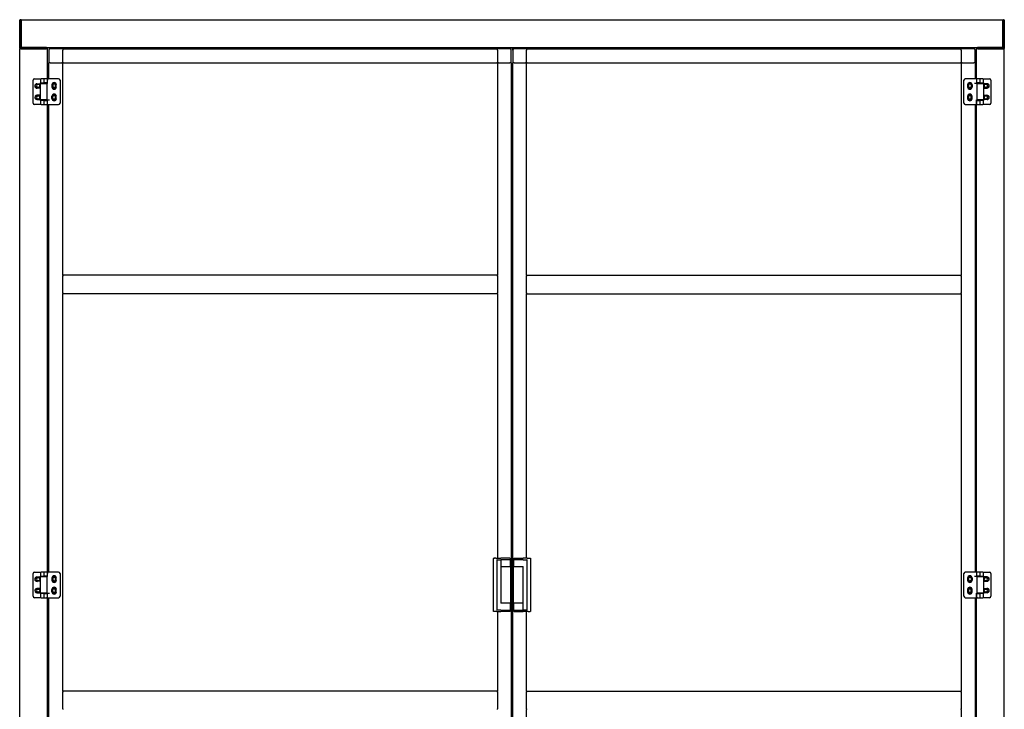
# Model space of a CAD drawing. Header units: millimetres. Extents: x 720 to 2934, y 1072 to 4079.
# Tile 3 of 3: x 763 to 2892, y 2587 to 4079. Entities that reach past the tile are written whole.
import ezdxf

# ---------------------------------------------------------------- set-up
doc = ezdxf.new("R2010")
doc.units = ezdxf.units.MM
doc.header["$LTSCALE"] = 15
doc.layers.add('VISIBILE', color=7, linetype='Continuous', lineweight=30)

msp = doc.modelspace()

# ---------------------------------------------------------------- linework, layer by layer
at = {"layer": 'VISIBILE'}
for p, q in [((762.6, 4077), (762.6, 4077.9)), ((762.6, 4076.9), (762.6, 4076.4)), ((762.6, 4021.4), (762.6, 4076.4)), ((763.6, 4078.9), (764.6, 4078.9)), ((765.6, 4078.9), (764.6, 4078.9)), ((765.6, 4078.9), (765.6, 4076.4)), ((765.6, 4078.9), (2888.6, 4078.9)), ((765.6, 4076.4), (765.6, 4078.9)), ((765.6, 4021.4), (765.6, 4076.4)), ((765.6, 4076.4), (765.6, 4021.4)), ((2888.6, 4076.4), (2888.6, 4078.9)), ((2888.6, 4078.9), (2888.6, 4076.4)), ((2888.6, 4078.9), (2889.6, 4078.9)), ((2888.6, 4076.4), (2888.6, 4021.4)), ((2888.6, 4021.4), (2888.6, 4076.4)), ((2889.6, 4078.9), (2890.6, 4078.9)), ((2891.6, 4077.9), (2891.6, 4076.9)), ((2891.6, 4076.4), (2891.6, 4076.9)), ((2891.6, 4076.4), (2891.6, 4021.4)), ((762.6, 4021.4), (762.6, 4020.9)), ((762.6, 4017), (762.6, 4020.9)), ((762.6, 4016.9), (762.6, 4015.9)), ((762.6, 1655.9), (762.6, 4015.9)), ((764.6, 4015.9), (762.6, 4015.9)), ((820.6, 4018.9), (764.6, 4018.9)), ((820.6, 4015.9), (764.6, 4015.9)), ((765.1, 4015.9), (820.1, 4015.9)), ((765.6, 4021.4), (765.6, 4018.9)), ((765.6, 4018.9), (765.6, 4021.4)), ((820.6, 4018.9), (2833.6, 4018.9)), ((822.6, 4015.9), (820.6, 4015.9)), ((822.6, 4018.9), (822.6, 4016.9)), ((822.6, 4015.9), (822.6, 4016.9)), ((822.6, 3940.9), (822.6, 4015.9)), ((825.6, 4012.9), (825.6, 3985.9)), ((855.6, 4015.9), (828.6, 4015.9)), ((855.6, 4015.9), (855.6, 4012.9)), ((855.6, 4015.9), (1795.6, 4015.9)), ((855.6, 4015.9), (855.6, 4012.9)), ((855.6, 3986.7), (855.6, 4012.9)), ((855.6, 3988.9), (855.6, 4012.9)), ((1795.6, 4015.9), (1795.6, 4018.9)), ((1795.6, 4012.9), (1795.6, 4015.9)), ((1822.6, 4015.9), (1795.6, 4015.9)), ((1795.6, 4012.9), (1795.6, 4015.9)), ((1795.6, 4012.9), (1795.6, 3986.7)), ((1795.6, 4012.9), (1795.6, 3988.9)), ((1825.6, 4012.9), (1825.6, 4018.9)), ((1825.6, 3985.9), (1825.6, 4012.9)), ((1828.6, 4012.9), (1828.6, 4018.9)), ((1828.6, 4012.9), (1828.6, 3985.9)), ((1858.6, 4015.9), (1831.6, 4015.9)), ((1858.6, 4015.9), (1858.6, 4018.9)), ((1858.6, 4015.9), (2798.6, 4015.9)), ((1858.6, 4015.9), (1858.6, 4012.9)), ((1858.6, 4015.9), (1858.6, 4012.9)), ((1858.6, 3988.9), (1858.6, 4012.9)), ((1858.6, 3986.7), (1858.6, 4012.9)), ((2798.6, 4012.9), (2798.6, 4015.9)), ((2798.6, 4012.9), (2798.6, 4015.9)), ((2825.6, 4015.9), (2798.6, 4015.9)), ((2798.6, 4012.9), (2798.6, 3988.9)), ((2798.6, 4012.9), (2798.6, 3986.7)), ((2828.6, 3985.9), (2828.6, 4012.9)), ((2831.6, 4017), (2831.6, 4018.9)), ((2831.6, 4016.9), (2831.6, 4015.9)), ((2833.6, 4015.9), (2831.6, 4015.9)), ((2831.6, 3950.9), (2831.6, 4015.9)), ((2889.6, 4018.9), (2833.6, 4018.9)), ((2889.6, 4015.9), (2833.6, 4015.9)), ((2834.1, 4015.9), (2889.1, 4015.9)), ((2888.6, 4018.9), (2888.6, 4021.4)), ((2888.6, 4021.4), (2888.6, 4018.9)), ((2891.6, 4015.9), (2889.6, 4015.9)), ((2891.6, 4020.9), (2891.6, 4021.4)), ((2891.6, 4020.9), (2891.6, 4016.9)), ((2891.6, 4015.9), (2891.6, 4016.9)), ((2891.6, 1655.9), (2891.6, 4015.9)), ((828.6, 3985.9), (825.6, 3985.9)), ((828.6, 3985.9), (825.6, 3985.9)), ((825.6, 3950.9), (825.6, 3985.9)), ((828.6, 3985.9), (854.9, 3985.9)), ((828.6, 3985.9), (852.6, 3985.9)), ((854.9, 3986.7), (855.6, 3986.7)), ((854.9, 3986.7), (855.6, 3985.9)), ((854.9, 3985.9), (854.9, 3986.7)), ((855.6, 3985.9), (854.9, 3985.9)), ((855.6, 3986.7), (855.6, 3985.9)), ((855.6, 3525.3), (855.6, 3985.9)), ((855.6, 3985.9), (1795.6, 3985.9)), ((1795.6, 3985.9), (1795.6, 3986.7)), ((1796.3, 3986.7), (1795.6, 3985.9)), ((1795.6, 3986.7), (1796.3, 3986.7)), ((1796.3, 3985.9), (1795.6, 3985.9)), ((1795.6, 3985.9), (1795.6, 3525.3)), ((1796.3, 3986.7), (1796.3, 3985.9)), ((1796.3, 3985.9), (1822.6, 3985.9)), ((1798.6, 3985.9), (1822.6, 3985.9)), ((1825.6, 3985.9), (1822.6, 3985.9)), ((1825.6, 3985.9), (1822.6, 3985.9)), ((1825.6, 3985.9), (1825.6, 1725.9)), ((1831.6, 3985.9), (1828.6, 3985.9)), ((1828.6, 1725.9), (1828.6, 3985.9)), ((1831.6, 3985.9), (1828.6, 3985.9)), ((1831.6, 3985.9), (1855.6, 3985.9)), ((1831.6, 3985.9), (1857.9, 3985.9)), ((1857.9, 3986.7), (1858.6, 3986.7)), ((1857.9, 3986.7), (1858.6, 3985.9)), ((1857.9, 3985.9), (1857.9, 3986.7)), ((1858.6, 3985.9), (1857.9, 3985.9)), ((1858.6, 3986.7), (1858.6, 3985.9)), ((1858.6, 3525.3), (1858.6, 3985.9)), ((1858.6, 3985.9), (2798.6, 3985.9)), ((2798.6, 3985.9), (2798.6, 3986.7)), ((2799.3, 3986.7), (2798.6, 3985.9)), ((2798.6, 3986.7), (2799.3, 3986.7)), ((2798.6, 3985.9), (2798.6, 3525.3)), ((2799.3, 3985.9), (2798.6, 3985.9)), ((2799.3, 3986.7), (2799.3, 3985.9)), ((2799.3, 3985.9), (2825.6, 3985.9)), ((2801.6, 3985.9), (2825.6, 3985.9)), ((2828.6, 3985.9), (2825.6, 3985.9)), ((2828.6, 3985.9), (2825.6, 3985.9)), ((2828.6, 3985.9), (2828.6, 3950.9)), ((791.6, 3898.4), (791.6, 3947.9)), ((794.6, 3950.9), (802.9, 3950.9)), ((799.9, 3940.3), (802.9, 3940.4)), ((802.9, 3950.9), (809.1, 3950.9)), ((802.9, 3940.4), (804.9, 3940.4)), ((807.9, 3942.2), (806.9, 3942.2)), ((806.9, 3942.2), (806.9, 3940)), ((807.8, 3940.9), (822, 3940.9)), ((807.8, 3905.4), (807.8, 3940.9)), ((807.9, 3949.6), (807.9, 3942.2)), ((807.9, 3942.2), (814.6, 3942.2)), ((814.7, 3950.9), (809.1, 3950.9)), ((811.1, 3942.2), (811.1, 3940.9)), ((814.6, 3949.9), (814.6, 3942.2)), ((822.1, 3942.2), (814.6, 3942.2)), ((821.1, 3950.9), (814.7, 3950.9)), ((819.1, 3942.2), (819.1, 3940.9)), ((822.8, 3940.9), (822, 3940.9)), ((822, 3905.4), (822, 3940.9)), ((822.1, 3949.9), (822.1, 3942.2)), ((822.8, 3950.9), (822.8, 3947.9)), ((827, 3950.9), (822.8, 3950.9)), ((822.8, 3940.9), (822.8, 3947.9)), ((846.8, 3950.9), (827, 3950.9)), ((849.8, 3947.9), (849.8, 3898.4)), ((2804.3, 3898.4), (2804.3, 3947.9)), ((2832.1, 3950.9), (2807.3, 3950.9)), ((2832.1, 3940.9), (2827.1, 3940.9)), ((2832.1, 3950.9), (2832.1, 3950.3)), ((2832.1, 3942.2), (2832.1, 3949.9)), ((2832.1, 3940.9), (2832.1, 3942.2)), ((2839.6, 3942.2), (2832.1, 3942.2)), ((2832.1, 3940.9), (2832.1, 3905.4)), ((2832.1, 3940.9), (2846.3, 3940.9)), ((2839.5, 3950.9), (2833.1, 3950.9)), ((2835.1, 3940.9), (2835.1, 3942.2)), ((2845, 3950.9), (2839.5, 3950.9)), ((2839.6, 3942.2), (2839.6, 3949.9)), ((2839.6, 3942.2), (2846.3, 3942.2)), ((2843.1, 3940.9), (2843.1, 3942.2)), ((2845, 3950.9), (2851.3, 3950.9)), ((2846.3, 3942.2), (2846.3, 3949.6)), ((2847.3, 3942.2), (2846.3, 3942.2)), ((2846.3, 3940.9), (2846.3, 3905.4)), ((2847.3, 3940), (2847.3, 3942.2)), ((2851.3, 3940.4), (2849.3, 3940.4)), ((2851.3, 3950.9), (2859.6, 3950.9)), ((2854.3, 3940.4), (2851.3, 3940.4)), ((2862.6, 3947.9), (2862.6, 3898.4)), ((799.8, 3932.9), (804.9, 3932.9)), ((804.9, 3938.4), (799.9, 3938.4)), ((802.9, 3930.9), (800.1, 3930.8)), ((805.1, 3930.9), (802.9, 3930.9)), ((806.9, 3931.3), (806.9, 3915)), ((832.3, 3938.2), (832.3, 3933.2)), ((834.3, 3938.2), (834.3, 3933.2)), ((839.8, 3933.2), (839.8, 3938.2)), ((841.8, 3933.2), (841.8, 3938.2)), ((2812.3, 3938.2), (2812.3, 3933.2)), ((2814.3, 3938.2), (2814.3, 3933.2)), ((2819.8, 3938.2), (2819.8, 3933.2)), ((2821.8, 3938.2), (2821.8, 3933.2)), ((2847.3, 3915.1), (2847.3, 3931.4)), ((2854.3, 3938.4), (2849.3, 3938.4)), ((2849.3, 3932.9), (2854.3, 3932.9)), ((2849.3, 3930.9), (2851.3, 3930.9)), ((2851.3, 3930.9), (2854.3, 3930.9)), ((799.8, 3907.9), (804.9, 3907.9)), ((802.9, 3915.4), (799.9, 3915.4)), ((804.9, 3913.4), (799.9, 3913.4)), ((799.9, 3905.9), (802.9, 3905.9)), ((804.9, 3915.4), (802.9, 3915.4)), ((802.9, 3905.9), (804.9, 3905.9)), ((806.9, 3906.4), (806.9, 3904.2)), ((806.9, 3904.2), (807.9, 3904.2)), ((822, 3905.4), (807.8, 3905.4)), ((807.9, 3904.2), (807.9, 3896.8)), ((814.6, 3904.2), (807.9, 3904.2)), ((811.1, 3905.4), (811.1, 3904.2)), ((814.6, 3904.2), (814.6, 3896.4)), ((814.6, 3904.2), (822.1, 3904.2)), ((819.1, 3905.4), (819.1, 3904.2)), ((822, 3905.4), (822, 3904.2)), ((822, 3905.4), (827, 3905.4)), ((822.1, 3904.2), (822.1, 3896.4)), ((832.3, 3908.2), (832.3, 3913.2)), ((834.3, 3908.2), (834.3, 3913.2)), ((839.8, 3908.2), (839.8, 3913.2)), ((841.8, 3908.2), (841.8, 3913.2)), ((2812.3, 3913.2), (2812.3, 3908.2)), ((2814.3, 3913.2), (2814.3, 3908.2)), ((2819.8, 3908.2), (2819.8, 3913.2)), ((2821.8, 3908.2), (2821.8, 3913.2)), ((2831.3, 3905.4), (2831.3, 3898.4)), ((2831.3, 3905.4), (2832.1, 3905.4)), ((2831.3, 3895.4), (2831.3, 3898.4)), ((2831.6, 2883.7), (2831.6, 3905.4)), ((2846.3, 3905.4), (2832.1, 3905.4)), ((2832.1, 3904.2), (2839.6, 3904.2)), ((2832.1, 3896.4), (2832.1, 3904.2)), ((2835.1, 3904.2), (2835.1, 3905.4)), ((2846.3, 3904.2), (2839.6, 3904.2)), ((2839.6, 3896.4), (2839.6, 3904.2)), ((2843.1, 3904.2), (2843.1, 3905.4)), ((2846.3, 3904.2), (2847.3, 3904.2)), ((2846.3, 3896.8), (2846.3, 3904.2)), ((2847.3, 3904.2), (2847.3, 3906.4)), ((2849.1, 3915.5), (2851.3, 3915.5)), ((2854.4, 3913.4), (2849.3, 3913.4)), ((2849.3, 3907.9), (2854.3, 3907.9)), ((2851.3, 3906), (2849.3, 3906)), ((2851.3, 3915.5), (2854.1, 3915.6)), ((2854.3, 3906.1), (2851.3, 3906)), ((802.9, 3895.4), (794.6, 3895.4)), ((809.1, 3895.4), (802.9, 3895.4)), ((809.1, 3895.4), (814.7, 3895.4)), ((814.7, 3895.4), (821.1, 3895.4)), ((822, 3895.4), (822, 3896.1)), ((822, 3895.4), (846.8, 3895.4)), ((822.6, 2873.7), (822.6, 3895.4)), ((825.6, 2883.7), (825.6, 3895.4)), ((2807.3, 3895.4), (2827.1, 3895.4)), ((2827.1, 3895.4), (2831.3, 3895.4)), ((2828.6, 3895.4), (2828.6, 2883.7)), ((2833.1, 3895.4), (2839.5, 3895.4)), ((2839.5, 3895.4), (2845, 3895.4)), ((2851.3, 3895.4), (2845, 3895.4)), ((2859.6, 3895.4), (2851.3, 3895.4)), ((1795.6, 3525.9), (855.6, 3525.9)), ((855.6, 3525.3), (855.6, 3523.9)), ((855.6, 3487.9), (855.6, 3523.9)), ((1795.6, 3523.9), (1795.6, 3525.3)), ((1795.6, 3523.9), (1795.6, 3487.9)), ((1858.6, 3525.9), (2798.6, 3525.9)), ((1858.6, 3525.3), (1858.6, 3523.9)), ((1858.6, 3487.9), (1858.6, 3523.9)), ((2798.6, 3523.9), (2798.6, 3525.3)), ((2798.6, 3523.9), (2798.6, 3487.9)), ((855.6, 3487.9), (855.6, 3486.6)), ((855.6, 2625.3), (855.6, 3486.6)), ((1795.6, 3485.9), (855.6, 3485.9)), ((1795.6, 3486.6), (1795.6, 3487.9)), ((1795.6, 3486.6), (1795.6, 2913.4)), ((1858.6, 3487.9), (1858.6, 3486.6)), ((1858.6, 2913.4), (1858.6, 3486.6)), ((1858.6, 3485.9), (2798.6, 3485.9)), ((2798.6, 3486.6), (2798.6, 3487.9)), ((2798.6, 3486.6), (2798.6, 2625.3)), ((1786.8, 2799.4), (1786.8, 2912.4)), ((1788.3, 2913.4), (1787.8, 2913.4)), ((1788.3, 2913.4), (1788.9, 2913.4)), ((1791.8, 2913.4), (1788.9, 2913.4)), ((1791.8, 2913.4), (1794.3, 2913.4)), ((1794.3, 2913.4), (1803, 2913.4)), ((1794.3, 2909.4), (1794.3, 2802.4)), ((1795.3, 2910.4), (1803, 2910.4)), ((1822.6, 2913.4), (1803, 2913.4)), ((1803, 2913.4), (1803, 2913.4)), ((1823.6, 2910.4), (1803, 2910.4)), ((1803, 2910.4), (1803, 2816.4)), ((1803, 2910.4), (1803, 2895.4)), ((1803, 2895.4), (1823.6, 2895.4)), ((1823.5, 2910.4), (1823.5, 2895.4)), ((1823.6, 2912.4), (1823.6, 2910.4)), ((1823.6, 2909.4), (1823.6, 2910.4)), ((1823.6, 2896.4), (1823.6, 2909.4)), ((1823.6, 2895.4), (1823.6, 2896.4)), ((1823.6, 2895.4), (1823.6, 2816.4)), ((1830.6, 2910.4), (1830.6, 2912.4)), ((1830.6, 2910.4), (1830.6, 2909.4)), ((1851.2, 2910.4), (1830.6, 2910.4)), ((1830.6, 2910.4), (1830.6, 2895.4)), ((1830.6, 2896.4), (1830.6, 2909.4)), ((1830.6, 2896.4), (1830.6, 2895.4)), ((1830.6, 2895.4), (1851.2, 2895.4)), ((1830.6, 2816.4), (1830.6, 2895.4)), ((1831.6, 2913.4), (1851.2, 2913.4)), ((1859.9, 2913.4), (1851.2, 2913.4)), ((1851.2, 2913.4), (1851.2, 2913.4)), ((1851.2, 2910.4), (1858.9, 2910.4)), ((1851.2, 2910.4), (1851.2, 2910.4)), ((1851.2, 2801.4), (1851.2, 2895.4)), ((1851.2, 2895.4), (1851.2, 2895.4)), ((1859.9, 2913.4), (1862.4, 2913.4)), ((1859.9, 2802.4), (1859.9, 2909.4)), ((1862.4, 2913.4), (1865.3, 2913.4)), ((1865.3, 2913.4), (1865.9, 2913.4)), ((1865.9, 2913.4), (1866.4, 2913.4)), ((1867.4, 2912.4), (1867.4, 2799.4)), ((791.6, 2831.2), (791.6, 2880.7)), ((794.6, 2883.7), (802.9, 2883.7)), ((802.9, 2883.7), (809.1, 2883.7)), ((807.9, 2874.9), (806.9, 2874.9)), ((806.9, 2874.9), (806.9, 2872.7)), ((807.9, 2882.4), (807.9, 2874.9)), ((807.9, 2874.9), (814.6, 2874.9)), ((814.7, 2883.7), (809.1, 2883.7)), ((811.1, 2874.9), (811.1, 2873.7)), ((814.6, 2882.7), (814.6, 2874.9)), ((822.1, 2874.9), (814.6, 2874.9)), ((821.1, 2883.7), (814.7, 2883.7)), ((819.1, 2874.9), (819.1, 2873.7)), ((822.1, 2882.7), (822.1, 2874.9)), ((822.8, 2883.7), (822.8, 2880.7)), ((827, 2883.7), (822.8, 2883.7)), ((822.8, 2873.7), (822.8, 2880.7)), ((846.8, 2883.7), (827, 2883.7)), ((849.8, 2880.7), (849.8, 2831.2)), ((2804.3, 2831.2), (2804.3, 2880.7)), ((2832.1, 2883.7), (2807.3, 2883.7)), ((2832.1, 2883.7), (2832.1, 2883.1)), ((2832.1, 2874.9), (2832.1, 2882.7)), ((2832.1, 2873.7), (2832.1, 2874.9)), ((2839.6, 2874.9), (2832.1, 2874.9)), ((2839.5, 2883.7), (2833.1, 2883.7)), ((2835.1, 2873.7), (2835.1, 2874.9)), ((2845, 2883.7), (2839.5, 2883.7)), ((2839.6, 2874.9), (2839.6, 2882.7)), ((2839.6, 2874.9), (2846.3, 2874.9)), ((2843.1, 2873.7), (2843.1, 2874.9)), ((2845, 2883.7), (2851.3, 2883.7)), ((2846.3, 2874.9), (2846.3, 2882.4)), ((2847.3, 2874.9), (2846.3, 2874.9)), ((2847.3, 2872.8), (2847.3, 2874.9)), ((2851.3, 2883.7), (2859.6, 2883.7)), ((2862.6, 2880.7), (2862.6, 2831.2)), ((799.8, 2865.7), (804.9, 2865.7)), ((799.9, 2873), (802.9, 2873.1)), ((804.9, 2871.2), (799.9, 2871.2)), ((802.9, 2863.6), (800.1, 2863.5)), ((802.9, 2873.1), (804.9, 2873.1)), ((805.1, 2863.6), (802.9, 2863.6)), ((806.9, 2864.1), (806.9, 2847.8)), ((807.8, 2873.7), (822, 2873.7)), ((807.8, 2838.2), (807.8, 2873.7)), ((822.8, 2873.7), (822, 2873.7)), ((822, 2838.2), (822, 2873.7)), ((832.3, 2870.9), (832.3, 2865.9)), ((834.3, 2870.9), (834.3, 2865.9)), ((839.8, 2865.9), (839.8, 2870.9)), ((841.8, 2865.9), (841.8, 2870.9)), ((2812.3, 2870.9), (2812.3, 2865.9)), ((2814.3, 2870.9), (2814.3, 2865.9)), ((2819.8, 2870.9), (2819.8, 2865.9)), ((2821.8, 2870.9), (2821.8, 2865.9)), ((2832.1, 2873.7), (2827.1, 2873.7)), ((2832.1, 2873.7), (2832.1, 2838.2)), ((2832.1, 2873.7), (2846.3, 2873.7)), ((2846.3, 2873.7), (2846.3, 2838.2)), ((2847.3, 2847.8), (2847.3, 2864.1)), ((2851.3, 2873.2), (2849.3, 2873.2)), ((2854.3, 2871.2), (2849.3, 2871.2)), ((2849.3, 2865.7), (2854.3, 2865.7)), ((2849.3, 2863.7), (2851.3, 2863.7)), ((2854.3, 2873.2), (2851.3, 2873.2)), ((2851.3, 2863.7), (2854.3, 2863.7)), ((799.8, 2840.7), (804.9, 2840.7)), ((802.9, 2848.2), (799.9, 2848.2)), ((804.9, 2846.2), (799.9, 2846.2)), ((799.9, 2838.7), (802.9, 2838.7)), ((804.9, 2848.2), (802.9, 2848.2)), ((802.9, 2838.7), (804.9, 2838.7)), ((806.9, 2839.1), (806.9, 2836.9)), ((806.9, 2836.9), (807.9, 2836.9)), ((822, 2838.2), (807.8, 2838.2)), ((807.9, 2836.9), (807.9, 2829.5)), ((814.6, 2836.9), (807.9, 2836.9)), ((811.1, 2838.2), (811.1, 2836.9)), ((814.6, 2836.9), (814.6, 2829.2)), ((814.6, 2836.9), (822.1, 2836.9)), ((819.1, 2838.2), (819.1, 2836.9)), ((822, 2838.2), (822, 2836.9)), ((822, 2838.2), (827, 2838.2)), ((822.1, 2836.9), (822.1, 2829.2)), ((832.3, 2840.9), (832.3, 2845.9)), ((834.3, 2840.9), (834.3, 2845.9)), ((839.8, 2840.9), (839.8, 2845.9)), ((841.8, 2840.9), (841.8, 2845.9)), ((2812.3, 2845.9), (2812.3, 2840.9)), ((2814.3, 2845.9), (2814.3, 2840.9)), ((2819.8, 2840.9), (2819.8, 2845.9)), ((2821.8, 2840.9), (2821.8, 2845.9)), ((2831.3, 2838.2), (2831.3, 2831.2)), ((2831.3, 2838.2), (2832.1, 2838.2)), ((2831.6, 1816.4), (2831.6, 2838.2)), ((2846.3, 2838.2), (2832.1, 2838.2)), ((2832.1, 2836.9), (2839.6, 2836.9)), ((2832.1, 2829.2), (2832.1, 2836.9)), ((2835.1, 2836.9), (2835.1, 2838.2)), ((2846.3, 2836.9), (2839.6, 2836.9)), ((2839.6, 2829.2), (2839.6, 2836.9)), ((2843.1, 2836.9), (2843.1, 2838.2)), ((2846.3, 2836.9), (2847.3, 2836.9)), ((2846.3, 2829.5), (2846.3, 2836.9)), ((2847.3, 2836.9), (2847.3, 2839.2)), ((2849.1, 2848.2), (2851.3, 2848.3)), ((2854.4, 2846.2), (2849.3, 2846.2)), ((2849.3, 2840.7), (2854.3, 2840.7)), ((2851.3, 2838.8), (2849.3, 2838.7)), ((2851.3, 2848.3), (2854.1, 2848.3)), ((2854.3, 2838.8), (2851.3, 2838.8)), ((802.9, 2828.2), (794.6, 2828.2)), ((809.1, 2828.2), (802.9, 2828.2)), ((809.1, 2828.2), (814.7, 2828.2)), ((814.7, 2828.2), (821.1, 2828.2)), ((822, 2828.2), (822, 2828.8)), ((822, 2828.2), (846.8, 2828.2)), ((822.6, 1806.4), (822.6, 2828.2)), ((825.6, 1816.4), (825.6, 2828.2)), ((1823.6, 2816.4), (1803, 2816.4)), ((1803, 2816.4), (1803, 2816.4)), ((1823.5, 2801.4), (1823.5, 2816.4)), ((1823.6, 2815.4), (1823.6, 2816.4)), ((1823.6, 2815.4), (1823.6, 2802.4)), ((1830.6, 2816.4), (1830.6, 2815.4)), ((1830.6, 2801.4), (1830.6, 2816.4)), ((1851.2, 2816.4), (1830.6, 2816.4)), ((1830.6, 2815.4), (1830.6, 2802.4)), ((1851.2, 2801.4), (1851.2, 2816.4)), ((2807.3, 2828.2), (2827.1, 2828.2)), ((2827.1, 2828.2), (2831.3, 2828.2)), ((2828.6, 2828.2), (2828.6, 1816.4)), ((2831.3, 2828.2), (2831.3, 2831.2)), ((2833.1, 2828.2), (2839.5, 2828.2)), ((2839.5, 2828.2), (2845, 2828.2)), ((2851.3, 2828.2), (2845, 2828.2)), ((2859.6, 2828.2), (2851.3, 2828.2)), ((1788.3, 2798.4), (1787.8, 2798.4)), ((1788.9, 2798.4), (1788.3, 2798.4)), ((1791.8, 2798.4), (1788.9, 2798.4)), ((1794.3, 2798.4), (1791.8, 2798.4)), ((1794.3, 2798.4), (1803, 2798.4)), ((1803, 2801.4), (1795.3, 2801.4)), ((1795.6, 2798.4), (1795.6, 2625.3)), ((1803, 2801.4), (1803, 2801.4)), ((1803, 2801.4), (1823.6, 2801.4)), ((1822.6, 2798.4), (1803, 2798.4)), ((1803, 2798.4), (1803, 2798.4)), ((1823.6, 2801.4), (1823.6, 2802.4)), ((1823.6, 2801.4), (1823.6, 2799.4)), ((1830.6, 2802.4), (1830.6, 2801.4)), ((1830.6, 2801.4), (1851.2, 2801.4)), ((1830.6, 2799.4), (1830.6, 2801.4)), ((1831.6, 2798.4), (1851.2, 2798.4)), ((1858.9, 2801.4), (1851.2, 2801.4)), ((1859.9, 2798.4), (1851.2, 2798.4)), ((1851.2, 2798.4), (1851.2, 2798.4)), ((1858.6, 2625.3), (1858.6, 2798.4)), ((1862.4, 2798.4), (1859.9, 2798.4)), ((1862.4, 2798.4), (1865.3, 2798.4)), ((1865.9, 2798.4), (1865.3, 2798.4)), ((1865.9, 2798.4), (1866.4, 2798.4)), ((1795.6, 2625.9), (855.6, 2625.9)), ((855.6, 2625.3), (855.6, 2623.9)), ((855.6, 2587.9), (855.6, 2623.9)), ((1795.6, 2623.9), (1795.6, 2625.3)), ((1795.6, 2623.9), (1795.6, 2587.9)), ((1858.6, 2625.9), (2798.6, 2625.9)), ((1858.6, 2625.3), (1858.6, 2623.9)), ((1858.6, 2587.9), (1858.6, 2623.9)), ((2798.6, 2623.9), (2798.6, 2625.3)), ((2798.6, 2623.9), (2798.6, 2587.9)), ((855.6, 2587.9), (855.6, 2586.6)), ((1795.6, 2586.6), (1795.6, 2587.9)), ((1858.6, 2587.9), (1858.6, 2586.6)), ((1858.6, 1725.9), (1858.6, 2586.6)), ((2798.6, 2586.6), (2798.6, 2587.9)), ((2798.6, 2586.6), (2798.6, 1725.9))]:
    msp.add_line(p, q, dxfattribs=at)
for centre, radius, start, end in [((764.6, 4076.9), 2, 90, 180), ((763.6, 4077.9), 1, 90, 180), ((2889.6, 4076.9), 2, 0, 90), ((2890.6, 4077.9), 1, 0, 90), ((764.6, 4020.9), 2, 180, 270), ((764.6, 4016.9), 2, 90, 180), ((820.6, 4016.9), 2, 0, 90), ((828.6, 4012.9), 3, 90, 180), ((1822.6, 4012.9), 3, 0, 90), ((1831.6, 4012.9), 3, 90, 180), ((2825.6, 4012.9), 3, 0, 90), ((2833.6, 4016.9), 2, 90, 180), ((2889.6, 4020.9), 2, 270, 0), ((2889.6, 4016.9), 2, 0, 90), ((794.6, 3947.9), 3, 90, 180), ((800, 3935.5), 4.75, 91.0116, 271.0116), ((805, 3935.6), 4.75, 52.8519, 65.7536), ((821.1, 3949.9), 1, 0, 90), ((837.1, 3938.2), 4.75, 0, 180), ((837.1, 3938.2), 2.75, 0, 180), ((837.1, 3935.9), 3.5, 38.2132, 141.7868), ((846.8, 3947.9), 3, 0, 90), ((2807.3, 3947.9), 3, 90, 180), ((2817.1, 3938.2), 4.75, 0, 180), ((2817.1, 3938.2), 2.75, 0, 180), ((2817.1, 3935.9), 3.5, 38.2132, 141.7868), ((2833.1, 3949.9), 1, 90, 180), ((2849.3, 3935.7), 4.75, 114.9958, 128.0077), ((2854.3, 3935.7), 4.75, 270.0007, 90.0007), ((2859.6, 3947.9), 3, 0, 90), ((799.9, 3935.7), 2.75, 90.0037, 269.0743), ((802.6, 3935.9), 3.5, 134.4111, 238.9916), ((802.6, 3935.9), 3.5, 301.0084, 45.4619), ((804.9, 3935.7), 2.75, 269.9963, 90.0037), ((805, 3935.6), 4.75, 294.2464, 307.1481), ((837.1, 3933.2), 4.75, 180, 0), ((837.1, 3913.2), 4.75, 0, 180), ((837.1, 3935.9), 3.5, 218.2132, 321.7868), ((837.1, 3933.2), 2.75, 180, 0), ((2817.1, 3933.2), 4.75, 180, 0), ((2817.1, 3913.2), 4.75, 0, 180), ((2817.1, 3935.9), 3.5, 218.2132, 321.7868), ((2817.1, 3933.2), 2.75, 180, 0), ((2849.3, 3935.7), 4.75, 231.9923, 245.0042), ((2849.3, 3935.7), 2.75, 90, 270), ((2851.6, 3935.9), 3.5, 134.5407, 238.9951), ((2851.6, 3935.9), 3.5, 301.0049, 45.5863), ((2854.3, 3935.7), 2.75, 270.0014, 89.4251), ((794.6, 3898.4), 3, 180, 270), ((799.9, 3910.7), 4.75, 90.0007, 270.0007), ((799.9, 3910.7), 2.75, 90.0014, 269.4251), ((802.6, 3910.9), 3.5, 134.4169, 238.9995), ((802.6, 3910.9), 3.5, 301.0005, 45.4559), ((804.9, 3910.7), 2.75, 270, 90), ((804.9, 3910.7), 4.75, 51.9923, 65.0042), ((804.9, 3910.7), 4.75, 294.9958, 308.0077), ((821.1, 3896.4), 1, 270, 0), ((837.1, 3908.2), 4.75, 180, 0), ((837.1, 3913.2), 2.75, 0, 180), ((837.1, 3910.9), 3.5, 38.2132, 141.7868), ((837.1, 3910.9), 3.5, 218.2132, 321.7868), ((837.1, 3908.2), 2.75, 180, 0), ((846.8, 3898.4), 3, 270, 0), ((2807.3, 3898.4), 3, 180, 270), ((2817.1, 3908.2), 4.75, 180, 0), ((2817.1, 3913.2), 2.75, 0, 180), ((2817.1, 3910.9), 3.5, 38.2132, 141.7868), ((2817.1, 3910.9), 3.5, 218.2132, 321.7868), ((2817.1, 3908.2), 2.75, 180, 0), ((2833.1, 3896.4), 1, 180, 270), ((2849.2, 3910.7), 4.75, 114.2464, 127.1481), ((2849.2, 3910.7), 4.75, 232.8519, 245.7536), ((2849.3, 3910.7), 2.75, 89.9963, 270.0037), ((2851.6, 3910.9), 3.5, 134.547, 239.003), ((2851.6, 3910.9), 3.5, 300.997, 45.5805), ((2854.2, 3910.8), 4.75, 271.0116, 91.0116), ((2854.3, 3910.7), 2.75, 270.0037, 89.0743), ((2859.6, 3898.4), 3, 270, 0), ((1795.3, 2909.4), 1, 90, 180), ((1822.6, 2912.4), 1, 0, 90), ((1831.6, 2912.4), 1, 90, 180), ((1858.9, 2909.4), 1, 0, 90), ((794.6, 2880.7), 3, 90, 180), ((821.1, 2882.7), 1, 0, 90), ((837.1, 2870.9), 4.75, 0, 180), ((846.8, 2880.7), 3, 0, 90), ((2807.3, 2880.7), 3, 90, 180), ((2817.1, 2870.9), 4.75, 0, 180), ((2833.1, 2882.7), 1, 90, 180), ((2859.6, 2880.7), 3, 0, 90), ((800, 2868.3), 4.75, 91.0116, 271.0116), ((799.9, 2868.4), 2.75, 90.0037, 269.0743), ((802.6, 2868.4), 3.5, 128.2085, 231.782), ((802.6, 2868.4), 3.5, 308.218, 51.7915), ((804.9, 2868.4), 2.75, 269.9963, 90.0037), ((805, 2868.4), 4.75, 52.8519, 65.7536), ((805, 2868.4), 4.75, 294.2464, 307.1481), ((837.1, 2865.9), 4.75, 180, 0), ((837.1, 2870.9), 2.75, 0, 180), ((837.1, 2868.4), 3.5, 38.2132, 141.7868), ((837.1, 2868.4), 3.5, 218.2132, 321.7868), ((837.1, 2865.9), 2.75, 180, 0), ((2817.1, 2865.9), 4.75, 180, 0), ((2817.1, 2870.9), 2.75, 0, 180), ((2817.1, 2868.4), 3.5, 38.2132, 141.7868), ((2817.1, 2868.4), 3.5, 218.2132, 321.7868), ((2817.1, 2865.9), 2.75, 180, 0), ((2849.3, 2868.4), 4.75, 114.9958, 128.0077), ((2849.3, 2868.4), 4.75, 231.9923, 245.0042), ((2849.3, 2868.4), 2.75, 90, 270), ((2851.6, 2868.4), 3.5, 128.2114, 231.785), ((2851.6, 2868.4), 3.5, 308.215, 51.7886), ((2854.3, 2868.4), 4.75, 270.0007, 90.0007), ((2854.3, 2868.4), 2.75, 270.0014, 89.4251), ((799.9, 2843.4), 4.75, 90.0007, 270.0007), ((799.9, 2843.4), 2.75, 90.0014, 269.4251), ((802.6, 2843.4), 3.5, 128.215, 231.7886), ((802.6, 2843.4), 3.5, 308.2114, 51.785), ((804.9, 2843.4), 2.75, 270, 90), ((804.9, 2843.4), 4.75, 51.9923, 65.0042), ((804.9, 2843.4), 4.75, 294.9958, 308.0077), ((837.1, 2845.9), 4.75, 0, 180), ((837.1, 2840.9), 4.75, 180, 0), ((837.1, 2845.9), 2.75, 0, 180), ((837.1, 2843.4), 3.5, 38.2132, 141.7868), ((837.1, 2843.4), 3.5, 218.2132, 321.7868), ((837.1, 2840.9), 2.75, 180, 0), ((2817.1, 2845.9), 4.75, 0, 180), ((2817.1, 2840.9), 4.75, 180, 0), ((2817.1, 2845.9), 2.75, 0, 180), ((2817.1, 2843.4), 3.5, 38.2132, 141.7868), ((2817.1, 2843.4), 3.5, 218.2132, 321.7868), ((2817.1, 2840.9), 2.75, 180, 0), ((2849.2, 2843.5), 4.75, 114.2464, 127.1481), ((2849.2, 2843.5), 4.75, 232.8519, 245.7536), ((2849.3, 2843.4), 2.75, 89.9963, 270.0037), ((2851.6, 2843.4), 3.5, 128.218, 231.7915), ((2851.6, 2843.4), 3.5, 308.2085, 51.782), ((2854.2, 2843.6), 4.75, 271.0116, 91.0116), ((2854.3, 2843.4), 2.75, 270.0037, 89.0743), ((794.6, 2831.2), 3, 180, 270), ((821.1, 2829.2), 1, 270, 0), ((846.8, 2831.2), 3, 270, 0), ((2807.3, 2831.2), 3, 180, 270), ((2833.1, 2829.2), 1, 180, 270), ((2859.6, 2831.2), 3, 270, 0), ((1795.3, 2802.4), 1, 180, 270), ((1822.6, 2799.4), 1, 270, 0), ((1831.6, 2799.4), 1, 180, 270), ((1858.9, 2802.4), 1, 270, 0)]:
    msp.add_arc(centre, radius, start, end, dxfattribs=at)
for centre, major_axis, start_param, end_param in [((814.7, 3949.9), (0, 1), 6.283179, 7.853856), ((2839.5, 3949.9), (0, -1), 1.570922, 3.141599), ((814.7, 3896.4), (0, 1), 1.570922, 3.141599), ((2839.5, 3896.4), (0, -1), 6.283179, 7.853856), ((814.7, 2882.7), (0, 1), 6.283179, 7.853856), ((2839.5, 2882.7), (0, -1), 1.570922, 3.141599), ((814.7, 2829.2), (0, 1), 1.570922, 3.141599), ((2839.5, 2829.2), (0, -1), 6.283179, 7.853856)]:
    msp.add_ellipse(centre, major_axis=major_axis, ratio=0.028286, start_param=start_param, end_param=end_param, dxfattribs=at)
for points, knots in [([(804.9, 3940.4), (805, 3940.4), (805.2, 3940.4), (805.7, 3940.4), (806.1, 3940.3), (806.6, 3940.1), (806.8, 3940), (806.9, 3940)], [3.2774849, 3.2774849, 3.2774849, 3.2774849, 3.3253237, 3.3253237, 3.4565344, 3.4565344, 3.5309977, 3.5309977, 3.5309977, 3.5309977]), ([(807.9, 3949.6), (807.9, 3949.8), (807.9, 3949.9), (808, 3950.1), (808.1, 3950.3), (808.2, 3950.5), (808.2, 3950.5), (808.4, 3950.7), (808.6, 3950.8), (808.9, 3950.9), (809, 3950.9), (809.1, 3950.9)], [0, 0, 0, 0, 0.0631703, 0.0631703, 0.1150152, 0.1150152, 0.150147, 0.150147, 0.2081783, 0.2081783, 0.2593915, 0.2593915, 0.2593915, 0.2593915]), ([(2845, 3950.9), (2845.2, 3950.9), (2845.4, 3950.9), (2845.6, 3950.8), (2845.8, 3950.7), (2846, 3950.5), (2846, 3950.4), (2846.2, 3950.2), (2846.2, 3950), (2846.3, 3949.8), (2846.3, 3949.7), (2846.3, 3949.6)], [0, 0, 0, 0, 0.0546807, 0.0546807, 0.106564, 0.106564, 0.1581499, 0.1581499, 0.2171658, 0.2171658, 0.2593864, 0.2593864, 0.2593864, 0.2593864]), ([(2849.3, 3940.4), (2849.1, 3940.4), (2849, 3940.4), (2848.5, 3940.4), (2848.1, 3940.3), (2847.6, 3940.1), (2847.4, 3940.1), (2847.3, 3940)], [-1.8524771, -1.8524771, -1.8524771, -1.8524771, -1.8116036, -1.8116036, -1.6792144, -1.6792144, -1.6023035, -1.6023035, -1.6023035, -1.6023035]), ([(806.9, 3931.3), (806.8, 3931.2), (806.6, 3931.2), (806.1, 3931), (805.7, 3930.9), (805.2, 3930.9), (805.2, 3930.9), (805.1, 3930.9)], [1.5947664, 1.5947664, 1.5947664, 1.5947664, 1.6692297, 1.6692297, 1.8004404, 1.8004404, 1.8287691, 1.8287691, 1.8287691, 1.8287691]), ([(2847.3, 3931.4), (2847.4, 3931.3), (2847.6, 3931.2), (2848.1, 3931.1), (2848.5, 3931), (2849, 3931), (2849.1, 3930.9), (2849.3, 3930.9)], [-3.5515084, -3.5515084, -3.5515084, -3.5515084, -3.4745975, -3.4745975, -3.3422083, -3.3422083, -3.3013223, -3.3013223, -3.3013223, -3.3013223]), ([(806.9, 3915), (806.8, 3915.1), (806.6, 3915.1), (806.1, 3915.3), (805.7, 3915.4), (805.2, 3915.4), (805, 3915.4), (804.9, 3915.4)], [-3.5515084, -3.5515084, -3.5515084, -3.5515084, -3.4745975, -3.4745975, -3.3422083, -3.3422083, -3.3013223, -3.3013223, -3.3013223, -3.3013223]), ([(804.9, 3905.9), (805, 3905.9), (805.2, 3906), (805.7, 3906), (806.1, 3906.1), (806.6, 3906.2), (806.8, 3906.3), (806.9, 3906.4)], [-1.8524771, -1.8524771, -1.8524771, -1.8524771, -1.8116036, -1.8116036, -1.6792144, -1.6792144, -1.6023035, -1.6023035, -1.6023035, -1.6023035]), ([(809.1, 3895.4), (809, 3895.4), (808.8, 3895.5), (808.6, 3895.6), (808.4, 3895.7), (808.2, 3895.9), (808.1, 3896), (808, 3896.2), (808, 3896.4), (807.9, 3896.6), (807.9, 3896.7), (807.9, 3896.8)], [0, 0, 0, 0, 0.0546807, 0.0546807, 0.106564, 0.106564, 0.1581499, 0.1581499, 0.2171658, 0.2171658, 0.2593864, 0.2593864, 0.2593864, 0.2593864]), ([(2846.3, 3896.8), (2846.3, 3896.6), (2846.2, 3896.5), (2846.2, 3896.2), (2846.1, 3896.1), (2846, 3895.9), (2845.9, 3895.9), (2845.8, 3895.7), (2845.6, 3895.6), (2845.3, 3895.5), (2845.2, 3895.4), (2845, 3895.4)], [0, 0, 0, 0, 0.0631703, 0.0631703, 0.1150152, 0.1150152, 0.150147, 0.150147, 0.2081783, 0.2081783, 0.2593915, 0.2593915, 0.2593915, 0.2593915]), ([(2847.3, 3915.1), (2847.4, 3915.1), (2847.6, 3915.2), (2848.1, 3915.4), (2848.5, 3915.5), (2848.9, 3915.5), (2849, 3915.5), (2849.1, 3915.5)], [1.5947664, 1.5947664, 1.5947664, 1.5947664, 1.6692297, 1.6692297, 1.8004404, 1.8004404, 1.8287691, 1.8287691, 1.8287691, 1.8287691]), ([(2849.3, 3906), (2849.2, 3906), (2849, 3906), (2848.5, 3906), (2848.1, 3906.1), (2847.6, 3906.3), (2847.4, 3906.3), (2847.3, 3906.4)], [3.2774849, 3.2774849, 3.2774849, 3.2774849, 3.3253237, 3.3253237, 3.4565344, 3.4565344, 3.5309977, 3.5309977, 3.5309977, 3.5309977]), ([(1786.8, 2912.4), (1786.8, 2912.6), (1786.8, 2912.7), (1786.8, 2912.9), (1786.9, 2913), (1787, 2913.1), (1787.1, 2913.2), (1787.3, 2913.3), (1787.4, 2913.4), (1787.5, 2913.4), (1787.6, 2913.4), (1787.7, 2913.4), (1787.7, 2913.4), (1787.8, 2913.4)], [0, 0, 0, 0, 0.0316528, 0.0316528, 0.0636328, 0.0636328, 0.0953911, 0.0953911, 0.1272519, 0.1272519, 0.1417223, 0.1417223, 0.1565027, 0.1565027, 0.1565027, 0.1565027]), ([(1866.4, 2913.4), (1866.5, 2913.4), (1866.5, 2913.4), (1866.6, 2913.4), (1866.6, 2913.4), (1866.8, 2913.4), (1866.8, 2913.4), (1867, 2913.3), (1867, 2913.2), (1867.2, 2913.1), (1867.2, 2913.1), (1867.3, 2912.9), (1867.4, 2912.8), (1867.4, 2912.7), (1867.4, 2912.6), (1867.4, 2912.4)], [0, 0, 0, 0, 0.0121874, 0.0121874, 0.0241991, 0.0241991, 0.0494027, 0.0494027, 0.0746027, 0.0746027, 0.0998026, 0.0998026, 0.1250063, 0.1250063, 0.1566562, 0.1566562, 0.1566562, 0.1566562]), ([(807.9, 2882.4), (807.9, 2882.5), (807.9, 2882.6), (808, 2882.9), (808.1, 2883), (808.2, 2883.2), (808.2, 2883.3), (808.4, 2883.5), (808.6, 2883.6), (808.9, 2883.7), (809, 2883.7), (809.1, 2883.7)], [0, 0, 0, 0, 0.0631703, 0.0631703, 0.1150152, 0.1150152, 0.150147, 0.150147, 0.2081783, 0.2081783, 0.2593915, 0.2593915, 0.2593915, 0.2593915]), ([(2845, 2883.7), (2845.2, 2883.7), (2845.4, 2883.7), (2845.6, 2883.6), (2845.8, 2883.5), (2846, 2883.3), (2846, 2883.2), (2846.2, 2882.9), (2846.2, 2882.8), (2846.3, 2882.5), (2846.3, 2882.5), (2846.3, 2882.4)], [0, 0, 0, 0, 0.0546807, 0.0546807, 0.106564, 0.106564, 0.1581499, 0.1581499, 0.2171658, 0.2171658, 0.2593864, 0.2593864, 0.2593864, 0.2593864]), ([(804.9, 2873.1), (805, 2873.1), (805.2, 2873.1), (805.7, 2873.1), (806.1, 2873), (806.6, 2872.9), (806.8, 2872.8), (806.9, 2872.7)], [3.2774849, 3.2774849, 3.2774849, 3.2774849, 3.3253237, 3.3253237, 3.4565344, 3.4565344, 3.5309977, 3.5309977, 3.5309977, 3.5309977]), ([(806.9, 2864.1), (806.8, 2864), (806.6, 2863.9), (806.1, 2863.8), (805.7, 2863.7), (805.2, 2863.7), (805.2, 2863.6), (805.1, 2863.6)], [1.5947664, 1.5947664, 1.5947664, 1.5947664, 1.6692297, 1.6692297, 1.8004404, 1.8004404, 1.8287691, 1.8287691, 1.8287691, 1.8287691]), ([(2849.3, 2873.2), (2849.1, 2873.2), (2849, 2873.2), (2848.5, 2873.2), (2848.1, 2873.1), (2847.6, 2872.9), (2847.4, 2872.8), (2847.3, 2872.8)], [-1.8524771, -1.8524771, -1.8524771, -1.8524771, -1.8116036, -1.8116036, -1.6792144, -1.6792144, -1.6023035, -1.6023035, -1.6023035, -1.6023035]), ([(2847.3, 2864.1), (2847.4, 2864.1), (2847.6, 2864), (2848.1, 2863.8), (2848.5, 2863.7), (2849, 2863.7), (2849.1, 2863.7), (2849.3, 2863.7)], [-3.5515084, -3.5515084, -3.5515084, -3.5515084, -3.4745975, -3.4745975, -3.3422083, -3.3422083, -3.3013223, -3.3013223, -3.3013223, -3.3013223]), ([(806.9, 2847.8), (806.8, 2847.8), (806.6, 2847.9), (806.1, 2848.1), (805.7, 2848.2), (805.2, 2848.2), (805, 2848.2), (804.9, 2848.2)], [-3.5515084, -3.5515084, -3.5515084, -3.5515084, -3.4745975, -3.4745975, -3.3422083, -3.3422083, -3.3013223, -3.3013223, -3.3013223, -3.3013223]), ([(804.9, 2838.7), (805, 2838.7), (805.2, 2838.7), (805.7, 2838.7), (806.1, 2838.8), (806.6, 2839), (806.8, 2839.1), (806.9, 2839.1)], [-1.8524771, -1.8524771, -1.8524771, -1.8524771, -1.8116036, -1.8116036, -1.6792144, -1.6792144, -1.6023035, -1.6023035, -1.6023035, -1.6023035]), ([(2847.3, 2847.8), (2847.4, 2847.9), (2847.6, 2848), (2848.1, 2848.1), (2848.5, 2848.2), (2848.9, 2848.2), (2849, 2848.2), (2849.1, 2848.2)], [1.5947664, 1.5947664, 1.5947664, 1.5947664, 1.6692297, 1.6692297, 1.8004404, 1.8004404, 1.8287691, 1.8287691, 1.8287691, 1.8287691]), ([(2849.3, 2838.7), (2849.2, 2838.7), (2849, 2838.8), (2848.5, 2838.8), (2848.1, 2838.9), (2847.6, 2839), (2847.4, 2839.1), (2847.3, 2839.2)], [3.2774849, 3.2774849, 3.2774849, 3.2774849, 3.3253237, 3.3253237, 3.4565344, 3.4565344, 3.5309977, 3.5309977, 3.5309977, 3.5309977]), ([(809.1, 2828.2), (809, 2828.2), (808.8, 2828.2), (808.6, 2828.3), (808.4, 2828.4), (808.2, 2828.6), (808.1, 2828.7), (808, 2829), (808, 2829.1), (807.9, 2829.3), (807.9, 2829.4), (807.9, 2829.5)], [0, 0, 0, 0, 0.0546807, 0.0546807, 0.106564, 0.106564, 0.1581499, 0.1581499, 0.2171658, 0.2171658, 0.2593864, 0.2593864, 0.2593864, 0.2593864]), ([(2846.3, 2829.5), (2846.3, 2829.4), (2846.2, 2829.3), (2846.2, 2829), (2846.1, 2828.9), (2846, 2828.7), (2845.9, 2828.6), (2845.8, 2828.4), (2845.6, 2828.3), (2845.3, 2828.2), (2845.2, 2828.2), (2845, 2828.2)], [0, 0, 0, 0, 0.0631703, 0.0631703, 0.1150152, 0.1150152, 0.150147, 0.150147, 0.2081783, 0.2081783, 0.2593915, 0.2593915, 0.2593915, 0.2593915]), ([(1787.8, 2798.4), (1787.7, 2798.4), (1787.7, 2798.4), (1787.6, 2798.5), (1787.6, 2798.5), (1787.4, 2798.5), (1787.4, 2798.5), (1787.2, 2798.6), (1787.1, 2798.7), (1787, 2798.8), (1787, 2798.8), (1786.9, 2799), (1786.8, 2799.1), (1786.8, 2799.2), (1786.8, 2799.3), (1786.8, 2799.4)], [0, 0, 0, 0, 0.0121874, 0.0121874, 0.0241991, 0.0241991, 0.0494027, 0.0494027, 0.0746027, 0.0746027, 0.0998026, 0.0998026, 0.1250063, 0.1250063, 0.1566562, 0.1566562, 0.1566562, 0.1566562]), ([(1867.4, 2799.4), (1867.4, 2799.3), (1867.4, 2799.2), (1867.3, 2799), (1867.3, 2798.9), (1867.2, 2798.8), (1867.1, 2798.7), (1866.9, 2798.6), (1866.8, 2798.5), (1866.7, 2798.5), (1866.6, 2798.5), (1866.5, 2798.5), (1866.5, 2798.4), (1866.4, 2798.4)], [0, 0, 0, 0, 0.0316528, 0.0316528, 0.0636328, 0.0636328, 0.0953911, 0.0953911, 0.1272519, 0.1272519, 0.1417223, 0.1417223, 0.1565027, 0.1565027, 0.1565027, 0.1565027])]:
    msp.add_open_spline(points, degree=3, knots=knots, dxfattribs=at)

doc.saveas('drawing.dxf')
